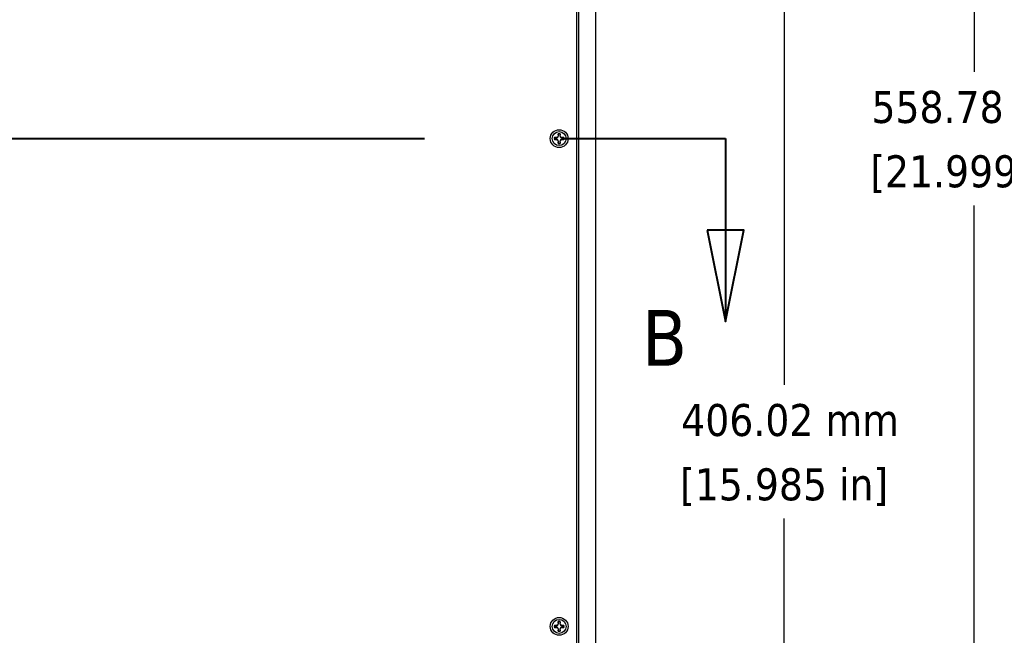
# Model space of a CAD drawing. Header units: millimetres. Extents: x 64 to 1798, y 64 to 1380.
# Tile 9 of 73: x 437 to 796, y 559 to 784. Entities that reach past the tile are written whole.
import ezdxf

# ---------------------------------------------------------------- set-up
doc = ezdxf.new("R2010")
doc.units = ezdxf.units.MM
doc.header["$LTSCALE"] = 6.666667
doc.linetypes.add('DOUBLE_DASH_CHAIN', pattern=[1.2403, 0.6614, -0.0827, 0.1654, -0.0827, 0.1654, -0.0827])
for name, color, linetype, lineweight in [('Dimension (ANSI)', 7, 'Continuous', 25), ('Section Line (ANSI)', 7, 'DOUBLE_DASH_CHAIN', 40), ('Visible (ANSI)', 7, 'Continuous', 25)]:
    doc.layers.add(name, color=color, linetype=linetype, lineweight=lineweight)
doc.styles.add('Note Text (ANSI)', font='tahoma.ttf')
doc.styles.add('Note Text (ANSI) - 3DA', font='tahoma.ttf')
doc.dimstyles.new('Default - mm (ANSI)', dxfattribs={"dimscale": 6.666667, "dimtxt": 1.75, "dimasz": 1.5, "dimexe": 2, "dimexo": 1, "dimgap": 0.8, "dimtad": 0, "dimtih": 1, "dimtoh": 1, "dimrnd": 1e-08, "dimzin": 0, "dimdsep": 46, "dimtxsty": 'Note Text (ANSI)', "dimblk": 'Filled-2', "dimcen": 0.09, "dimdle": 10, "dimclrd": 256, "dimclre": 256, "dimclrt": 256, "dimadec": 1, "dimazin": 0, "dimtfac": 1.741714, "dimtofl": 0, "dimtmove": 0, "dimatfit": 3, "dimldrblk": 'Filled-1', "dimfxl": 1, "dimtolj": 1, "dimtzin": 0, "dimlwd": -1, "dimlwe": -1, "dimarcsym": 0})

# ---------------------------------------------------------------- blocks, each defined once
blk = doc.blocks.new('2dTransSection1')
at = {"layer": 'Section Line (ANSI)', "linetype": 'DOUBLE_DASH_CHAIN', "ltscale": 13.700486}
blk.add_line((27.305, 111.057), (104.169, 111.057), dxfattribs=at)
at = {"layer": 'Section Line (ANSI)', "linetype": 'Continuous'}
for p, q in [((95.276, 111.057), (104.169, 111.057)), ((104.169, 111.057), (104.169, 106.057)), ((103.169, 106.057), (104.169, 101.057)), ((105.169, 106.057), (103.169, 106.057)), ((104.169, 106.057), (104.169, 101.057)), ((104.169, 101.057), (105.169, 106.057))]:
    blk.add_line(p, q, dxfattribs=at)
at = {"layer": 'Section Line (ANSI)', "linetype": 'Continuous', "flags": 128}
blk.add_lwpolyline([(103.169, 106.057), (104.169, 101.057), (105.169, 106.057), (103.169, 106.057)], dxfattribs=at)
at = {"layer": 'Section Line (ANSI)'}
blk.add_solid([(103.169, 106.057), (104.169, 101.057), (105.169, 106.057), (103.169, 106.057)], dxfattribs=at)
at = {"layer": 'Section Line (ANSI)', "insert": (99.607, 98.64), "char_height": 3.048, "attachment_point": 7, "style": 'Note Text (ANSI) - 3DA'}
blk.add_mtext('B', dxfattribs=at)
blk = doc.blocks.new('Filled-2')
at = {"color": 0}
for p, q in [((0, 0), (-1, 0.167)), ((-1, 0.167), (-1, -0.167)), ((-1, 0), (0, 0)), ((-1, -0.167), (0, 0))]:
    blk.add_line(p, q, dxfattribs=at)
at = {"color": 0, "flags": 128}
blk.add_lwpolyline([(-1, -0.167), (0, 0), (-1, 0.167), (-1, -0.167)], dxfattribs=at)
at = {"color": 0}
blk.add_solid([(-1, -0.167), (0, 0), (-1, 0.167), (-1, -0.167)], dxfattribs=at)
blk = doc.blocks.new('*D10')
at = {"layer": 'Defpoints', "color": 0, "transparency": 16777216}
for p in [(647.28, 1019.77), (785.15, 1019.77), (677.76, 460.99)]:
    blk.add_point(p, dxfattribs=at)
at = {"layer": 'Dimension (ANSI)', "transparency": 16777216}
for p, q in [((653.94, 1019.77), (798.48, 1019.77)), ((785.15, 1009.77), (785.15, 764.78)), ((785.15, 470.99), (785.15, 715.98)), ((684.42, 460.99), (798.48, 460.99))]:
    blk.add_line(p, q, dxfattribs=at)
at = {"layer": 'Dimension (ANSI)', "transparency": 16777216, "xscale": 10, "yscale": 10, "zscale": 10}
for p, rotation in [((785.15, 1019.77), 90), ((785.15, 460.99), 270)]:
    blk.add_blockref('Filled-2', p, dxfattribs=dict(at, rotation=rotation))
at = {"layer": 'Dimension (ANSI)', "transparency": 16777216, "char_height": 11.6667, "attachment_point": 5, "style": 'Note Text (ANSI)'}
for s, insert in [('\\A1; 558.78 mm', (785.15, 751.81)), ('\\A1;[21.999 in]', (785.15, 727.42))]:
    blk.add_mtext(s, dxfattribs=dict(at, insert=insert))
blk = doc.blocks.new('Filled-1')
at = {"color": 0}
for p, q in [((0, 0), (-1, 0.333)), ((-1, 0.333), (-1, -0.333)), ((-1, 0), (0, 0)), ((-1, -0.333), (0, 0))]:
    blk.add_line(p, q, dxfattribs=at)
at = {"color": 0, "flags": 128}
blk.add_lwpolyline([(-1, -0.333), (0, 0), (-1, 0.333), (-1, -0.333)], dxfattribs=at)
at = {"color": 0}
blk.add_solid([(-1, -0.333), (0, 0), (-1, 0.333), (-1, -0.333)], dxfattribs=at)
blk = doc.blocks.new('*D23')
at = {"layer": 'Defpoints', "color": 0, "transparency": 16777216}
for p in [(625.19, 867.01), (715.84, 867.01), (677.76, 460.99)]:
    blk.add_point(p, dxfattribs=at)
at = {"layer": 'Dimension (ANSI)', "transparency": 16777216}
for p, q in [((631.85, 867.01), (729.17, 867.01)), ((715.84, 857.01), (715.84, 650.66)), ((715.84, 470.99), (715.84, 601.91)), ((684.42, 460.99), (729.17, 460.99))]:
    blk.add_line(p, q, dxfattribs=at)
at = {"layer": 'Dimension (ANSI)', "transparency": 16777216, "xscale": 10, "yscale": 10, "zscale": 10}
for p, rotation in [((715.84, 867.01), 90), ((715.84, 460.99), 270)]:
    blk.add_blockref('Filled-2', p, dxfattribs=dict(at, rotation=rotation))
at = {"layer": 'Dimension (ANSI)', "transparency": 16777216, "char_height": 11.6667, "attachment_point": 5, "style": 'Note Text (ANSI)'}
for s, insert in [('\\A1; 406.02 mm', (715.84, 637.7)), ('\\A1;[15.985 in]', (715.84, 613.32))]:
    blk.add_mtext(s, dxfattribs=dict(at, insert=insert))

msp = doc.modelspace()

# ---------------------------------------------------------------- linework, layer by layer
at = {"layer": 'Visible (ANSI)'}
for p, q in [((647.2757, 460.991), (647.2757, 1019.771)), ((640.1714, 1004.2997), (640.1714, 476.4623)), ((640.9257, 1003.271), (640.9257, 477.491)), ((632.8133, 740.74), (632.1135, 740.74)), ((632.1135, 740.022), (632.8133, 740.022)), ((633.3082, 740.945), (632.8133, 740.74)), ((632.8298, 740.6573), (632.8133, 740.74)), ((632.8298, 740.1047), (632.8133, 740.022)), ((632.8133, 740.022), (633.3082, 739.817)), ((633.5132, 741.4398), (633.3082, 740.945)), ((633.4035, 740.8497), (633.3082, 740.945)), ((633.4035, 739.9123), (633.3082, 739.817)), ((633.3082, 739.817), (633.5132, 739.3222)), ((633.5132, 742.1397), (633.5132, 741.4398)), ((633.5958, 741.4234), (633.5132, 741.4398)), ((633.5958, 739.3386), (633.5132, 739.3222)), ((633.5132, 739.3222), (633.5132, 738.6223)), ((634.1485, 741.4234), (634.2312, 741.4398)), ((634.1485, 739.3386), (634.2312, 739.3222)), ((634.2312, 741.4398), (634.2312, 742.1397)), ((634.4361, 740.945), (634.2312, 741.4398)), ((634.2312, 739.3222), (634.4361, 739.817)), ((634.2312, 738.6223), (634.2312, 739.3222)), ((634.3409, 740.8497), (634.4361, 740.945)), ((634.3409, 739.9123), (634.4361, 739.817)), ((634.931, 740.74), (634.4361, 740.945)), ((634.4361, 739.817), (634.931, 740.022)), ((634.9146, 740.6573), (634.931, 740.74)), ((634.9146, 740.1047), (634.931, 740.022)), ((635.6308, 740.74), (634.931, 740.74)), ((634.931, 740.022), (635.6308, 740.022)), ((633.5132, 563.6398), (633.3082, 563.145)), ((633.5132, 564.3397), (633.5132, 563.6398)), ((633.5958, 563.6234), (633.5132, 563.6398)), ((634.1485, 563.6234), (634.2312, 563.6398)), ((634.2312, 563.6398), (634.2312, 564.3397)), ((634.4361, 563.145), (634.2312, 563.6398)), ((632.8133, 562.94), (632.1135, 562.94)), ((632.1135, 562.222), (632.8133, 562.222)), ((633.3082, 563.145), (632.8133, 562.94)), ((632.8298, 562.8573), (632.8133, 562.94)), ((632.8298, 562.3047), (632.8133, 562.222)), ((632.8133, 562.222), (633.3082, 562.017)), ((633.4035, 563.0497), (633.3082, 563.145)), ((633.4035, 562.1123), (633.3082, 562.017)), ((633.3082, 562.017), (633.5132, 561.5222)), ((633.5958, 561.5386), (633.5132, 561.5222)), ((633.5132, 561.5222), (633.5132, 560.8223)), ((634.1485, 561.5386), (634.2312, 561.5222)), ((634.2312, 561.5222), (634.4361, 562.017)), ((634.2312, 560.8223), (634.2312, 561.5222)), ((634.3409, 563.0497), (634.4361, 563.145)), ((634.3409, 562.1123), (634.4361, 562.017)), ((634.931, 562.94), (634.4361, 563.145)), ((634.4361, 562.017), (634.931, 562.222)), ((634.9146, 562.8573), (634.931, 562.94)), ((634.9146, 562.3047), (634.931, 562.222)), ((635.6308, 562.94), (634.931, 562.94)), ((634.931, 562.222), (635.6308, 562.222))]:
    msp.add_line(p, q, dxfattribs=at)
for centre, radius in [((633.8722, 740.381), 3.2512), ((633.8722, 740.381), 2.54), ((633.8722, 562.581), 3.2512), ((633.8722, 562.581), 2.54)]:
    msp.add_circle(centre, radius, dxfattribs=at)
for centre, radius, start, end in [((633.8722, 740.381), 1.7949, 168.463041, 191.536959), ((633.8722, 740.381), 1.7483, 168.660385, 191.339615), ((633.8722, 740.381), 1.7949, 78.463041, 101.536959), ((633.8722, 740.381), 1.7483, 78.660385, 101.339615), ((633.8722, 740.381), 1.7483, 348.660385, 11.339615), ((633.8722, 740.381), 1.7949, 348.463041, 11.536959), ((633.8722, 740.381), 1.7949, 258.463041, 281.536959), ((633.8722, 740.381), 1.7483, 258.660385, 281.339615), ((633.8722, 562.581), 1.7949, 78.463041, 101.536959), ((633.8722, 562.581), 1.7483, 78.660385, 101.339615), ((633.8722, 562.581), 1.7949, 168.463041, 191.536959), ((633.8722, 562.581), 1.7483, 168.660385, 191.339615), ((633.8722, 562.581), 1.7949, 258.463041, 281.536959), ((633.8722, 562.581), 1.7483, 258.660385, 281.339615), ((633.8722, 562.581), 1.7483, 348.660385, 11.339615), ((633.8722, 562.581), 1.7949, 348.463041, 11.536959)]:
    msp.add_arc(centre, radius, start, end, dxfattribs=at)
for points, weights in [([(632.158, 740.7247), (632.136, 740.7323), (632.1135, 740.74)], [1.01218915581, 1.01172679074, 1.01110160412]), ([(632.158, 740.0372), (632.136, 740.0297), (632.1135, 740.022)], [1.01218915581, 1.01172679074, 1.01110160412]), ([(632.158, 740.7247), (632.5745, 740.6828), (632.8298, 740.6573)], [1.53696783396, 1.9683578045, 2.37346205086]), ([(632.8298, 740.1047), (632.5745, 740.0792), (632.158, 740.0372)], [2.37346205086, 1.9683578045, 1.53696783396]), ([(632.8298, 740.6573), (633.1921, 740.7724), (633.4035, 740.8497)], [2.07391766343, 2.6044802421, 2.81776863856]), ([(633.4035, 739.9123), (633.1921, 739.9895), (632.8298, 740.1047)], [2.81776863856, 2.60448024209, 2.07391766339]), ([(633.4035, 740.8497), (633.4807, 741.0611), (633.5958, 741.4234)], [2.81776863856, 2.60448024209, 2.07391766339]), ([(633.5958, 739.3386), (633.4807, 739.7009), (633.4035, 739.9123)], [2.07391766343, 2.6044802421, 2.81776863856]), ([(633.5284, 742.0951), (633.5209, 742.1171), (633.5132, 742.1397)], [1.01218915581, 1.01172679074, 1.01110160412]), ([(633.5958, 741.4234), (633.5703, 741.6787), (633.5284, 742.0951)], [2.37346205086, 1.9683578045, 1.53696783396]), ([(633.5284, 738.6668), (633.5703, 739.0833), (633.5958, 739.3386)], [1.53696783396, 1.9683578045, 2.37346205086]), ([(634.2159, 742.0951), (634.174, 741.6787), (634.1485, 741.4234)], [1.53696783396, 1.9683578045, 2.37346205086]), ([(634.1485, 741.4234), (634.2636, 741.0611), (634.3409, 740.8497)], [2.07391766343, 2.6044802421, 2.81776863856]), ([(634.3409, 739.9123), (634.2636, 739.7009), (634.1485, 739.3386)], [2.81776863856, 2.6044802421, 2.07391766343]), ([(634.1485, 739.3386), (634.174, 739.0833), (634.2159, 738.6668)], [2.37346205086, 1.9683578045, 1.53696783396]), ([(634.2159, 742.0951), (634.2234, 742.1171), (634.2312, 742.1397)], [1.01218915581, 1.01172679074, 1.01110160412]), ([(634.3409, 740.8497), (634.5523, 740.7724), (634.9146, 740.6573)], [2.81776863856, 2.60448024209, 2.07391766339]), ([(634.9146, 740.1047), (634.5523, 739.9895), (634.3409, 739.9123)], [2.07391766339, 2.60448024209, 2.81776863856]), ([(634.9146, 740.6573), (635.1699, 740.6828), (635.5863, 740.7247)], [2.37346205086, 1.9683578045, 1.53696783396]), ([(635.5863, 740.0372), (635.1699, 740.0792), (634.9146, 740.1047)], [1.53696783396, 1.9683578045, 2.37346205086]), ([(635.5863, 740.7247), (635.6083, 740.7323), (635.6308, 740.74)], [1.01218915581, 1.01172679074, 1.01110160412]), ([(635.5863, 740.0372), (635.6083, 740.0297), (635.6308, 740.022)], [1.01218915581, 1.01172679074, 1.01110160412]), ([(633.5284, 738.6668), (633.5209, 738.6449), (633.5132, 738.6223)], [1.01218915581, 1.01172679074, 1.01110160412]), ([(634.2159, 738.6668), (634.2234, 738.6449), (634.2312, 738.6223)], [1.01218915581, 1.01172679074, 1.01110160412]), ([(633.4035, 563.0497), (633.4807, 563.2611), (633.5958, 563.6234)], [2.81776863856, 2.60448024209, 2.07391766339]), ([(633.5284, 564.2951), (633.5209, 564.3171), (633.5132, 564.3397)], [1.01218915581, 1.01172679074, 1.01110160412]), ([(633.5958, 563.6234), (633.5703, 563.8787), (633.5284, 564.2951)], [2.37346205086, 1.9683578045, 1.53696783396]), ([(634.2159, 564.2951), (634.174, 563.8787), (634.1485, 563.6234)], [1.53696783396, 1.9683578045, 2.37346205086]), ([(634.1485, 563.6234), (634.2636, 563.2611), (634.3409, 563.0497)], [2.07391766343, 2.6044802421, 2.81776863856]), ([(634.2159, 564.2951), (634.2234, 564.3171), (634.2312, 564.3397)], [1.01218915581, 1.01172679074, 1.01110160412]), ([(632.158, 562.9247), (632.136, 562.9323), (632.1135, 562.94)], [1.01218915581, 1.01172679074, 1.01110160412]), ([(632.158, 562.2372), (632.136, 562.2297), (632.1135, 562.222)], [1.01218915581, 1.01172679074, 1.01110160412]), ([(632.158, 562.9247), (632.5745, 562.8828), (632.8298, 562.8573)], [1.53696783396, 1.9683578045, 2.37346205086]), ([(632.8298, 562.3047), (632.5745, 562.2792), (632.158, 562.2372)], [2.37346205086, 1.9683578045, 1.53696783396]), ([(632.8298, 562.8573), (633.1921, 562.9724), (633.4035, 563.0497)], [2.07391766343, 2.6044802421, 2.81776863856]), ([(633.4035, 562.1123), (633.1921, 562.1895), (632.8298, 562.3047)], [2.81776863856, 2.60448024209, 2.07391766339]), ([(633.5958, 561.5386), (633.4807, 561.9009), (633.4035, 562.1123)], [2.07391766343, 2.6044802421, 2.81776863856]), ([(633.5284, 560.8668), (633.5209, 560.8449), (633.5132, 560.8223)], [1.01218915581, 1.01172679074, 1.01110160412]), ([(633.5284, 560.8668), (633.5703, 561.2833), (633.5958, 561.5386)], [1.53696783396, 1.9683578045, 2.37346205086]), ([(634.3409, 562.1123), (634.2636, 561.9009), (634.1485, 561.5386)], [2.81776863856, 2.6044802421, 2.07391766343]), ([(634.1485, 561.5386), (634.174, 561.2833), (634.2159, 560.8668)], [2.37346205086, 1.9683578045, 1.53696783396]), ([(634.2159, 560.8668), (634.2234, 560.8449), (634.2312, 560.8223)], [1.01218915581, 1.01172679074, 1.01110160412]), ([(634.3409, 563.0497), (634.5523, 562.9724), (634.9146, 562.8573)], [2.81776863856, 2.60448024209, 2.07391766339]), ([(634.9146, 562.3047), (634.5523, 562.1895), (634.3409, 562.1123)], [2.07391766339, 2.60448024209, 2.81776863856]), ([(634.9146, 562.8573), (635.1699, 562.8828), (635.5863, 562.9247)], [2.37346205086, 1.9683578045, 1.53696783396]), ([(635.5863, 562.2372), (635.1699, 562.2792), (634.9146, 562.3047)], [1.53696783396, 1.9683578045, 2.37346205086]), ([(635.5863, 562.9247), (635.6083, 562.9323), (635.6308, 562.94)], [1.01218915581, 1.01172679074, 1.01110160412]), ([(635.5863, 562.2372), (635.6083, 562.2297), (635.6308, 562.222)], [1.01218915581, 1.01172679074, 1.01110160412])]:
    msp.add_rational_spline(points, weights, degree=2, dxfattribs=at)

# ---------------------------------------------------------------- block references
at = {"layer": 'Section Line (ANSI)', "xscale": 6.666666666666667, "yscale": 6.666666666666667, "zscale": 6.666666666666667}
msp.add_blockref('2dTransSection1', (0, 0), dxfattribs=at)

# ---------------------------------------------------------------- dimensions: what is measured, and where the dimension line sits
at = {"layer": 'Dimension (ANSI)'}
for base, p2, text, picture, middle in [((785.1475, 1019.771), (647.2757, 1019.771), ' <> mm\\X[21.999 in]', '*D10', (785.1475, 740.381)), ((715.8396, 867.0127), (625.1854, 867.0127), ' <> mm\\X[15.985 in]', '*D23', (715.8396, 626.2859))]:
    dim = msp.add_linear_dim(base=base, p1=(677.7557, 460.991), p2=p2, angle=90, text=text, dimstyle='Default - mm (ANSI)', override={"dimgap": 0.8, "dimdec": 2, "dimpost": '', "dimtol": 0, "dimlim": 0, "dimtp": 0, "dimtm": 0, "dimtdec": 2, "dimatfit": 1}, dxfattribs=at)
    dim.commit()
    dim.dimension.update_dxf_attribs({"geometry": picture, "text_midpoint": middle, "dimtype": 160})

doc.saveas('drawing.dxf')
